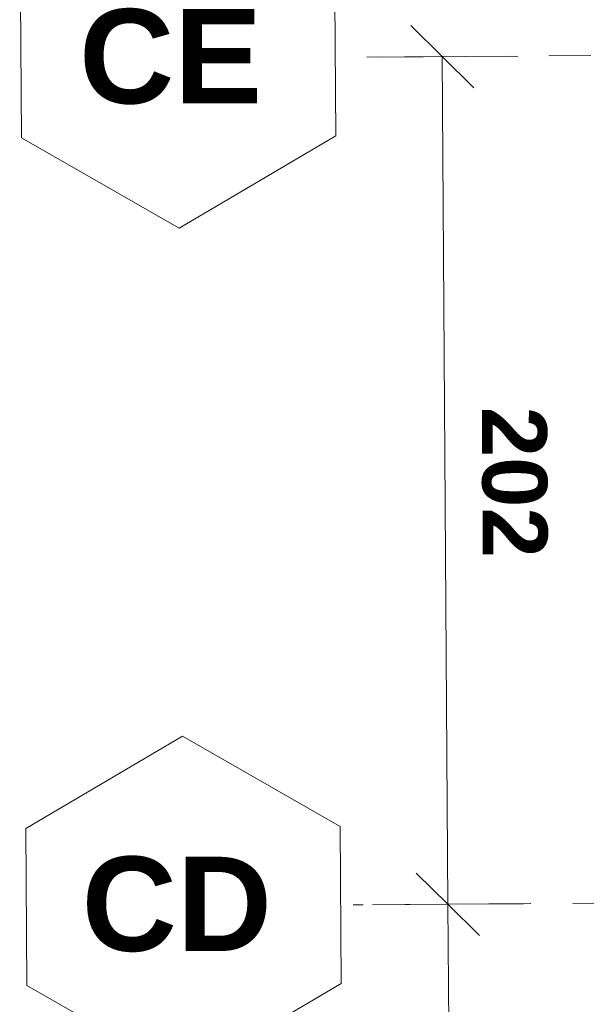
# Model space of a CAD drawing. Header units: metres. Extents: x -16.9 to 14.1, y -10.1 to 10.9.
# Tile 110 of 256: x -16.9 to -15.5, y 4.9 to 7.3. Entities that reach past the tile are written whole.
import ezdxf

# ---------------------------------------------------------------- set-up
doc = ezdxf.new("R2010")
doc.units = ezdxf.units.M
doc.linetypes.add('Ligne de quadrillage', pattern=[0.022225, 0.0127, -0.003175, 0.003175, -0.003175])
for name, color, linetype, lineweight in [('A-ANNO-DIMS', 211, 'Continuous', 9), ('A-ANNO-DIMS-75', 211, 'Continuous', 9), ('S-GRID', 1, 'Continuous', 9), ('S-GRID-IDEN', 1, 'Continuous', 9)]:
    doc.layers.add(name, color=color, linetype=linetype, lineweight=lineweight)
doc.styles.add('Arial_B', font='arialbd.ttf', dxfattribs={"height": 0.225})
doc.styles.add('Arial_B_2', font='arialbd.ttf', dxfattribs={"height": 0.154762})
doc.dimstyles.new('Cotation_cm', dxfattribs={"dimscale": 0.3048, "dimtxt": 0.153039, "dimasz": 0.492126, "dimexe": 0.590551, "dimexo": 0.0625, "dimgap": 0.147638, "dimtad": 1, "dimdec": 0, "dimlfac": 100, "dimzin": 0, "dimdsep": 46, "dimtxsty": 'Arial_B_2', "dimblk1": 'OBLIQUE', "dimblk2": 'OBLIQUE', "dimsah": 1, "dimcen": 0.09, "dimazin": 0, "dimtfac": 1, "dimtdec": 4, "dimtix": 1, "dimtmove": 0, "dimatfit": 3, "dimfxl": 0.590551, "dimfxlon": 1, "dimtvp": 1, "dimtfill": 1, "dimtolj": 1, "dimtzin": 0, "dimarcsym": 2})

# ---------------------------------------------------------------- blocks, each defined once
blk = doc.blocks.new('Quadrillage - M_Extrémité de la ligne de quadrillage - EXA 3_0 mm Gras-566358-PH R_1 PROJET toiture basse')
at = {"layer": 'S-GRID-IDEN'}
for p, q in [((-0.0054, 0), (-0.0025, 0.005)), ((-0.0025, 0.005), (0.0025, 0.005)), ((0.0054, 0), (0.0025, 0.005)), ((-0.0054, 0), (-0.0025, -0.005)), ((0.0054, 0), (0.0025, -0.005)), ((0.0025, -0.005), (-0.0025, -0.005))]:
    blk.add_line(p, q, dxfattribs=at)
blk = doc.blocks.new('DIMBLOCK3-PH R_1 PROJET toiture basse')
at = {"layer": 'A-ANNO-DIMS-75', "lineweight": 35}
for p, q in [((-15.8738, 5.1679), (-15.9493, 5.2424)), ((-15.8738, 5.1679), (-15.7983, 5.0934)), ((-15.8377, -0.3388), (-15.9132, -0.2643)), ((-15.8377, -0.3388), (-15.7622, -0.4133))]:
    blk.add_line(p, q, dxfattribs=at)
at = {"layer": 'A-ANNO-DIMS-75'}
for p, q in [((-15.8738, 5.1679), (-16.0538, 5.1668)), ((-15.8738, 5.1679), (-15.6938, 5.1691)), ((-15.8377, -0.3388), (-15.8738, 5.1679)), ((-15.8377, -0.3388), (-16.0177, -0.34)), ((-15.8377, -0.3388), (-15.6577, -0.3376))]:
    blk.add_line(p, q, dxfattribs=at)
at = {"layer": 'A-ANNO-DIMS-75', "color": 0, "insert": (-15.6134, 2.5911), "char_height": 0.15476, "width": 0.419764, "attachment_point": 1, "rotation": 270.3757, "line_spacing_factor": 0.941778, "style": 'Arial_B_2', "bg_fill": 3, "box_fill_scale": 1.25, "bg_fill_color": 256, "bg_fill_true_color": 13158600, "bg_fill_transparency": 0}
blk.add_mtext('551', dxfattribs=at)
blk = doc.blocks.new('_Oblique')
at = {"color": 0, "linetype": 'ByBlock', "lineweight": -2}
blk.add_line((-0.5, -0.5), (0.5, 0.5), dxfattribs=at)
blk = doc.blocks.new('DIMBLOCK4-PH R_1 PROJET toiture basse')
at = {"layer": 'A-ANNO-DIMS-75', "lineweight": 35}
for p, q in [((-15.8871, 7.191), (-15.9626, 7.2655)), ((-15.8871, 7.191), (-15.8116, 7.1165)), ((-15.8738, 5.1679), (-15.9493, 5.2424)), ((-15.8738, 5.1679), (-15.7983, 5.0934))]:
    blk.add_line(p, q, dxfattribs=at)
at = {"layer": 'A-ANNO-DIMS-75'}
for p, q in [((-15.8871, 7.191), (-15.7071, 7.1922)), ((-15.8871, 7.191), (-16.0671, 7.1898)), ((-15.8738, 5.1679), (-15.8871, 7.191)), ((-15.8738, 5.1679), (-16.0538, 5.1668)), ((-15.8738, 5.1679), (-15.6938, 5.1691))]:
    blk.add_line(p, q, dxfattribs=at)
at = {"layer": 'A-ANNO-DIMS-75', "color": 0, "insert": (-15.6381, 6.3559), "char_height": 0.15476, "width": 0.419764, "attachment_point": 1, "rotation": 270.3757, "line_spacing_factor": 0.941778, "style": 'Arial_B_2', "bg_fill": 3, "box_fill_scale": 1.25, "bg_fill_color": 256, "bg_fill_true_color": 13158600, "bg_fill_transparency": 0}
blk.add_mtext('202', dxfattribs=at)

msp = doc.modelspace()

# ---------------------------------------------------------------- linework, layer by layer
at = {"layer": 'S-GRID', "linetype": 'Ligne de quadrillage'}
for p, q in [((2.0667, 7.3087), (-16.1127, 7.1895)), ((1.5236, 5.282), (-16.0995, 5.1665))]:
    msp.add_line(p, q, dxfattribs=at)

# ---------------------------------------------------------------- block references
at = {"layer": 'S-GRID-IDEN', "xscale": 74.99999999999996, "yscale": 74.99999999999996, "zscale": 74.99999999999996, "rotation": 90.37572216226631}
for p in [(-16.5177, 7.1868), (-16.5044, 5.1638)]:
    msp.add_blockref('Quadrillage - M_Extrémité de la ligne de quadrillage - EXA 3_0 mm Gras-566358-PH R_1 PROJET toiture basse', p, dxfattribs=at)

# ---------------------------------------------------------------- texts
at = {"layer": 'S-GRID-IDEN', "char_height": 0.225, "attachment_point": 1, "style": 'Arial_B'}
for s, insert, width in [('CE', (-16.7537, 7.3044), 0.535126), ('CD', (-16.7475, 5.2813), 0.553164)]:
    msp.add_mtext(s, dxfattribs=dict(at, insert=insert, width=width))

# ---------------------------------------------------------------- next in the draw order: dimensions: what is measured, and where the dimension line sits
at = {"layer": 'A-ANNO-DIMS'}
dim = msp.add_linear_dim(base=(-15.8738, 5.1679), p1=(-16.0177, -0.34), p2=(-16.0538, 5.1668), angle=270.3757, dimstyle='Cotation_cm', override={"dimpost": '<>', "dimfxl": 5.506877}, dxfattribs=at)
dim.commit()
dim.dimension.update_dxf_attribs({"geometry": 'DIMBLOCK3-PH R_1 PROJET toiture basse', "text_midpoint": (-15.7317, 2.4154)})

# ---------------------------------------------------------------- next in the draw order: dimensions: what is measured, and where the dimension line sits
dim = msp.add_linear_dim(base=(-15.8871, 7.191), p1=(-16.0538, 5.1668), p2=(-16.0671, 7.1898), angle=270.3757, dimstyle='Cotation_cm', override={"dimpost": '<>', "dimfxl": 2.023082}, dxfattribs=at)
dim.commit()
dim.dimension.update_dxf_attribs({"geometry": 'DIMBLOCK4-PH R_1 PROJET toiture basse', "text_midpoint": (-15.7564, 6.1803)})

doc.saveas('drawing.dxf')
